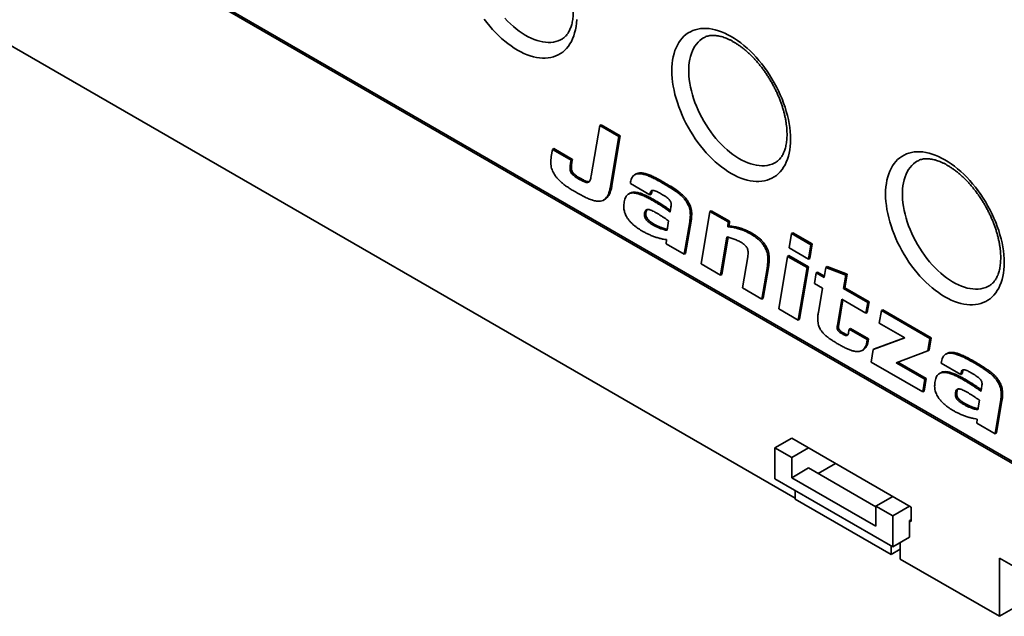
# Paper-space layout 'Blatt1' of a CAD drawing. Header units: millimetres. Extents: x 5 to 589, y 4 to 401.
# Tile 4 of 11: x 136 to 218, y 4 to 54. Entities that reach past the tile are written whole.
import ezdxf

# ---------------------------------------------------------------- set-up
doc = ezdxf.new("R2010")
doc.units = ezdxf.units.MM

psp = doc.layouts.new('Blatt1')

# ---------------------------------------------------------------- linework, layer by layer
at = {"color": 7, "linetype": 'Continuous', "lineweight": 35}
for p, q in [((220.845, 15.741), (5.885, 139.835)), ((5.885, 139.672), (220.845, 15.578)), ((6.167, 139.672), (220.845, 15.741)), ((200.836, 13.656), (118.597, 61.131)), ((184.405, 45.001), (183.695, 40.758)), ((184.405, 45.001), (184.518, 45.067)), ((186.021, 44.068), (184.405, 45.001)), ((186.134, 44.134), (184.518, 45.067)), ((185.324, 39.902), (186.021, 44.068)), ((185.437, 39.967), (186.134, 44.134)), ((186.021, 44.068), (186.134, 44.134)), ((180.435, 42.986), (180.548, 43.051)), ((182.116, 42.146), (180.548, 43.051)), ((180.435, 42.986), (180.335, 42.389)), ((182.003, 42.081), (180.435, 42.986)), ((181.966, 41.859), (182.003, 42.081)), ((181.966, 41.859), (182.079, 41.924)), ((182.003, 42.081), (182.116, 42.146)), ((182.079, 41.924), (182.116, 42.146)), ((181.952, 41.147), (182.065, 41.213)), ((182.663, 40.494), (182.776, 40.56)), ((187.471, 40.924), (187.357, 40.858)), ((185.324, 39.902), (185.437, 39.967)), ((187.01, 40.255), (186.985, 40.111)), ((186.985, 40.111), (188.634, 39.159)), ((189.699, 40.151), (189.812, 40.217)), ((186.948, 39.304), (186.835, 39.239)), ((188.634, 39.159), (188.649, 39.253)), ((188.634, 39.159), (188.747, 39.225)), ((188.649, 39.253), (188.762, 39.318)), ((188.747, 39.225), (188.762, 39.318)), ((189.429, 39.326), (189.694, 39.173)), ((184.736, 38.733), (184.849, 38.799)), ((189.049, 38.583), (189.162, 38.649)), ((191.709, 38.57), (191.822, 38.636)), ((188.183, 37.625), (188.296, 37.691)), ((188.242, 37.189), (188.355, 37.255)), ((190.366, 37.972), (190.324, 37.725)), ((193.673, 37.764), (192.935, 33.359)), ((193.673, 37.764), (193.786, 37.829)), ((195.193, 36.886), (193.673, 37.764)), ((195.306, 36.952), (193.786, 37.829)), ((188.905, 36.62), (189.018, 36.685)), ((190.068, 36.192), (190.2, 36.984)), ((191.52, 34.176), (191.975, 36.894)), ((191.633, 34.241), (192.088, 36.959)), ((191.975, 36.894), (192.088, 36.959)), ((195.167, 36.471), (195.193, 36.886)), ((195.167, 36.471), (195.28, 36.537)), ((195.193, 36.886), (195.306, 36.952)), ((195.28, 36.537), (195.306, 36.952)), ((194.567, 32.417), (195.105, 35.629)), ((194.681, 32.482), (195.204, 35.607)), ((197.072, 35.895), (197.185, 35.96)), ((200.526, 35.919), (200.322, 34.701)), ((200.526, 35.919), (200.639, 35.984)), ((202.158, 34.977), (200.526, 35.919)), ((202.272, 35.042), (200.639, 35.984)), ((190.016, 35.409), (189.984, 35.062)), ((189.984, 35.062), (191.52, 34.176)), ((201.954, 33.758), (202.158, 34.977)), ((202.068, 33.824), (202.272, 35.042)), ((202.158, 34.977), (202.272, 35.042)), ((191.52, 34.176), (191.633, 34.241)), ((196.847, 33.969), (196.409, 31.354)), ((198.352, 34.642), (198.465, 34.707)), ((200.204, 33.994), (199.466, 29.589)), ((200.204, 33.994), (200.317, 34.059)), ((201.836, 33.051), (200.204, 33.994)), ((201.949, 33.117), (200.317, 34.059)), ((200.322, 34.701), (201.954, 33.758)), ((192.935, 33.359), (194.567, 32.417)), ((201.212, 28.712), (201.949, 33.117)), ((201.836, 33.051), (201.949, 33.117)), ((201.954, 33.758), (202.068, 33.824)), ((203.417, 33.073), (203.531, 33.138)), ((205.203, 32.49), (203.531, 33.138)), ((194.567, 32.417), (194.681, 32.482)), ((198.041, 30.412), (198.472, 32.985)), ((198.154, 30.477), (198.585, 33.05)), ((198.472, 32.985), (198.585, 33.05)), ((201.099, 28.646), (201.836, 33.051)), ((202.6, 32.611), (202.451, 31.724)), ((202.6, 32.611), (202.713, 32.676)), ((203.275, 32.221), (202.6, 32.611)), ((203.295, 32.34), (202.713, 32.676)), ((203.417, 33.073), (203.275, 32.221)), ((205.09, 32.425), (203.417, 33.073)), ((204.899, 31.283), (205.09, 32.425)), ((205.012, 31.349), (205.203, 32.49)), ((205.09, 32.425), (205.203, 32.49)), ((202.451, 31.724), (203.126, 31.335)), ((196.409, 31.354), (198.041, 30.412)), ((203.126, 31.335), (202.784, 29.29)), ((204.899, 31.283), (205.012, 31.349)), ((206.933, 30.109), (204.899, 31.283)), ((207.046, 30.174), (205.012, 31.349)), ((198.041, 30.412), (198.154, 30.477)), ((204.382, 28.199), (204.75, 30.397)), ((204.495, 28.264), (204.843, 30.343)), ((204.75, 30.397), (206.784, 29.223)), ((206.784, 29.223), (206.933, 30.109)), ((206.898, 29.288), (207.046, 30.174)), ((206.933, 30.109), (207.046, 30.174)), ((199.466, 29.589), (201.099, 28.646)), ((206.784, 29.223), (206.898, 29.288)), ((208.081, 29.446), (207.904, 28.39)), ((208.081, 29.446), (208.194, 29.512)), ((212.157, 27.093), (208.081, 29.446)), ((212.27, 27.158), (208.194, 29.512)), ((201.099, 28.646), (201.212, 28.712)), ((204.382, 28.199), (204.495, 28.264)), ((207.904, 28.39), (210.059, 27.146)), ((204.703, 27.537), (204.817, 27.602)), ((204.808, 27.477), (204.703, 27.537)), ((204.808, 27.477), (204.921, 27.542)), ((204.921, 27.542), (204.817, 27.602)), ((205.37, 27.881), (205.321, 27.592)), ((205.37, 27.881), (205.483, 27.946)), ((206.889, 27.004), (205.37, 27.881)), ((207.002, 27.069), (205.483, 27.946)), ((206.852, 26.782), (206.889, 27.004)), ((206.852, 26.782), (206.965, 26.848)), ((206.889, 27.004), (207.002, 27.069)), ((206.965, 26.848), (207.002, 27.069)), ((210.059, 27.146), (207.392, 26.172)), ((210.033, 27.161), (207.505, 26.237)), ((211.983, 26.053), (212.157, 27.093)), ((212.096, 26.119), (212.27, 27.158)), ((212.157, 27.093), (212.27, 27.158)), ((206.459, 26.086), (206.572, 26.151)), ((207.392, 26.172), (207.215, 25.115)), ((207.392, 26.172), (207.505, 26.237)), ((209.321, 25.058), (211.983, 26.053)), ((211.983, 26.053), (212.096, 26.119)), ((213.602, 25.839), (213.489, 25.773)), ((207.215, 25.115), (211.564, 22.604)), ((211.741, 23.661), (209.321, 25.058)), ((211.854, 23.726), (209.458, 25.109)), ((213.141, 25.17), (213.116, 25.026)), ((213.116, 25.026), (214.765, 24.074)), ((215.83, 25.066), (215.943, 25.131)), ((213.079, 24.219), (212.966, 24.154)), ((214.765, 24.074), (214.78, 24.168)), ((214.765, 24.074), (214.878, 24.139)), ((214.78, 24.168), (214.893, 24.233)), ((214.878, 24.139), (214.893, 24.233)), ((215.56, 24.241), (215.825, 24.088)), ((211.564, 22.604), (211.741, 23.661)), ((211.678, 22.67), (211.854, 23.726)), ((211.741, 23.661), (211.854, 23.726)), ((215.179, 23.498), (215.293, 23.564)), ((217.84, 23.485), (217.953, 23.551)), ((211.564, 22.604), (211.678, 22.67)), ((214.314, 22.54), (214.427, 22.606)), ((216.497, 22.887), (216.455, 22.64)), ((214.373, 22.104), (214.486, 22.17)), ((215.036, 21.535), (215.149, 21.6)), ((216.199, 21.106), (216.331, 21.899)), ((217.651, 19.091), (218.106, 21.809)), ((217.764, 19.156), (218.219, 21.874)), ((218.106, 21.809), (218.219, 21.874)), ((216.147, 20.323), (216.115, 19.977)), ((216.115, 19.977), (217.651, 19.091)), ((217.651, 19.091), (217.764, 19.156)), ((200.551, 18.72), (199.137, 17.903)), ((210.592, 12.923), (200.551, 18.72)), ((199.137, 15.291), (199.137, 17.903)), ((199.137, 17.903), (200.551, 17.087)), ((201.965, 17.903), (200.551, 17.087)), ((200.551, 15.393), (200.551, 17.087)), ((204.228, 16.597), (202.762, 15.75)), ((200.551, 15.393), (201.965, 16.21)), ((207.622, 12.944), (201.965, 16.21)), ((209.036, 9.576), (199.137, 15.291)), ((207.622, 11.311), (200.551, 15.393)), ((200.836, 14.31), (200.836, 13.577)), ((200.836, 13.577), (208.897, 8.923)), ((207.622, 13.005), (209.036, 13.821)), ((207.622, 11.311), (207.622, 13.005)), ((207.622, 13.005), (209.036, 12.189)), ((210.451, 13.005), (209.036, 12.189)), ((210.592, 11.699), (210.592, 12.923)), ((209.036, 12.189), (209.036, 9.576)), ((210.451, 11.78), (210.592, 11.862)), ((210.451, 10.392), (210.451, 11.78)), ((210.451, 11.78), (210.592, 11.699)), ((210.451, 10.392), (209.036, 9.576)), ((209.673, 8.555), (209.673, 9.943)), ((230.037, 10.677), (218.017, 3.738)), ((208.897, 9.656), (208.897, 8.923)), ((209.673, 9.371), (208.897, 8.923)), ((218.017, 3.738), (209.673, 8.555)), ((220.845, 7.004), (218.017, 8.637)), ((218.017, 3.738), (218.017, 8.637))]:
    psp.add_line(p, q, dxfattribs=at)
at = {"color": 7, "linetype": 'Continuous', "lineweight": 35, "flags": 128}
for points in [[(182.477, 53.91), (182.455, 53.612), (182.419, 53.324), (182.368, 53.047), (182.303, 52.782), (182.224, 52.53), (182.13, 52.291), (182.024, 52.066), (181.904, 51.856), (181.771, 51.661), (181.625, 51.483), (181.468, 51.32), (181.299, 51.175), (181.119, 51.047), (180.928, 50.937), (180.727, 50.845), (180.516, 50.771), (180.297, 50.715), (180.069, 50.679), (179.834, 50.661), (179.593, 50.662), (179.345, 50.682), (179.091, 50.721), (178.833, 50.778), (178.571, 50.854), (178.306, 50.949), (178.038, 51.061), (177.769, 51.191), (177.499, 51.338), (177.229, 51.503), (176.96, 51.683), (176.693, 51.88), (176.428, 52.092), (176.166, 52.318), (175.908, 52.559), (175.654, 52.813), (175.406, 53.079), (175.164, 53.357), (174.929, 53.646), (174.702, 53.945)], [(176.44, 54.024), (176.671, 53.778), (176.908, 53.545), (177.15, 53.326), (177.395, 53.121), (177.643, 52.932), (177.893, 52.758), (178.144, 52.6), (178.395, 52.459), (178.645, 52.336), (178.894, 52.23), (179.141, 52.143), (179.384, 52.074), (179.624, 52.024), (179.858, 51.993), (180.087, 51.981), (180.309, 51.987), (180.524, 52.013), (180.731, 52.058), (180.929, 52.121), (181.118, 52.203), (181.231, 52.263)], [(200.445, 43.849), (200.438, 43.541), (200.416, 43.243), (200.379, 42.955), (200.328, 42.679), (200.263, 42.414), (200.184, 42.161), (200.091, 41.923), (199.984, 41.698), (199.864, 41.488), (199.731, 41.293), (199.586, 41.114), (199.428, 40.952), (199.259, 40.807), (199.079, 40.679), (198.888, 40.568), (198.687, 40.476), (198.477, 40.402), (198.257, 40.347), (198.03, 40.31), (197.795, 40.293), (197.553, 40.294), (197.305, 40.314), (197.052, 40.353), (196.794, 40.41), (196.532, 40.486), (196.266, 40.58), (195.999, 40.693), (195.73, 40.823), (195.46, 40.97), (195.19, 41.134), (194.921, 41.315), (194.653, 41.512), (194.388, 41.723), (194.126, 41.95), (193.868, 42.19), (193.615, 42.444), (193.367, 42.711), (193.125, 42.989), (192.89, 43.278), (192.662, 43.577), (192.443, 43.886), (192.233, 44.202), (192.032, 44.527), (191.841, 44.857), (191.66, 45.193), (191.491, 45.534), (191.334, 45.878), (191.188, 46.225), (191.055, 46.573), (190.936, 46.921), (190.829, 47.269), (190.736, 47.616), (190.656, 47.96), (190.591, 48.3), (190.54, 48.635), (190.504, 48.965), (190.482, 49.289), (190.475, 49.605), (190.482, 49.912), (190.504, 50.21), (190.54, 50.498), (190.591, 50.775), (190.656, 51.04), (190.736, 51.292), (190.829, 51.531), (190.936, 51.756), (191.055, 51.966), (191.188, 52.16), (191.334, 52.339), (191.491, 52.501), (191.66, 52.647), (191.841, 52.775), (192.032, 52.885), (192.233, 52.977), (192.443, 53.051), (192.662, 53.106), (192.89, 53.143), (193.125, 53.161), (193.367, 53.16), (193.615, 53.14), (193.868, 53.101), (194.126, 53.043), (194.388, 52.967), (194.653, 52.873), (194.921, 52.761), (195.19, 52.631), (195.46, 52.483), (195.73, 52.319), (195.999, 52.138), (196.266, 51.942), (196.532, 51.73), (196.794, 51.504), (197.052, 51.263), (197.305, 51.009), (197.553, 50.743), (197.795, 50.465), (198.03, 50.176), (198.257, 49.876), (198.477, 49.568), (198.687, 49.251), (198.888, 48.927), (199.079, 48.596), (199.259, 48.26), (199.428, 47.919), (199.586, 47.575), (199.731, 47.229), (199.864, 46.881), (199.984, 46.532), (200.091, 46.184), (200.184, 45.838), (200.263, 45.494), (200.328, 45.154), (200.379, 44.818), (200.416, 44.488), (200.438, 44.165), (200.445, 43.849)], [(193.145, 52.376), (192.991, 52.278), (192.828, 52.151), (192.677, 52.006), (192.538, 51.845), (192.411, 51.668), (192.297, 51.475), (192.197, 51.267), (192.11, 51.045), (192.037, 50.809), (191.979, 50.561), (191.935, 50.301), (191.906, 50.03), (191.891, 49.749), (191.891, 49.458), (191.906, 49.16), (191.935, 48.855), (191.979, 48.544), (192.037, 48.229), (192.11, 47.909), (192.197, 47.587), (192.297, 47.263), (192.411, 46.939), (192.538, 46.615), (192.677, 46.293), (192.828, 45.974), (192.991, 45.659), (193.164, 45.35), (193.348, 45.046), (193.542, 44.75), (193.745, 44.461), (193.956, 44.182), (194.175, 43.913), (194.4, 43.656), (194.632, 43.41), (194.869, 43.177), (195.11, 42.958), (195.355, 42.753), (195.603, 42.563), (195.853, 42.389), (196.104, 42.232), (196.355, 42.091), (196.606, 41.968), (196.855, 41.862), (197.101, 41.775), (197.345, 41.706), (197.584, 41.656), (197.819, 41.624), (198.047, 41.612), (198.27, 41.619), (198.485, 41.645), (198.692, 41.689), (198.89, 41.753), (199.079, 41.835), (199.191, 41.895)], [(218.405, 33.48), (218.398, 33.173), (218.376, 32.875), (218.34, 32.587), (218.289, 32.31), (218.224, 32.045), (218.145, 31.793), (218.051, 31.554), (217.945, 31.329), (217.825, 31.119), (217.692, 30.925), (217.546, 30.746), (217.389, 30.584), (217.22, 30.438), (217.04, 30.31), (216.849, 30.2), (216.648, 30.108), (216.437, 30.034), (216.218, 29.979), (215.99, 29.942), (215.755, 29.924), (215.514, 29.925), (215.266, 29.945), (215.012, 29.984), (214.754, 30.042), (214.492, 30.118), (214.227, 30.212), (213.959, 30.324), (213.69, 30.454), (213.42, 30.602), (213.15, 30.766), (212.881, 30.947), (212.614, 31.143), (212.349, 31.355), (212.087, 31.581), (211.829, 31.822), (211.575, 32.076), (211.327, 32.342), (211.085, 32.62), (210.85, 32.909), (210.623, 33.209), (210.404, 33.517), (210.193, 33.834), (209.992, 34.158), (209.801, 34.489), (209.621, 34.825), (209.452, 35.166), (209.294, 35.51), (209.149, 35.856), (209.016, 36.204), (208.896, 36.553), (208.789, 36.901), (208.696, 37.247), (208.617, 37.591), (208.552, 37.931), (208.501, 38.267), (208.464, 38.597), (208.443, 38.92), (208.435, 39.236), (208.443, 39.544), (208.464, 39.842), (208.501, 40.13), (208.552, 40.406), (208.617, 40.671), (208.696, 40.924), (208.789, 41.163), (208.896, 41.387), (209.016, 41.597), (209.149, 41.792), (209.294, 41.971), (209.452, 42.133), (209.621, 42.278), (209.801, 42.406), (209.992, 42.517), (210.193, 42.609), (210.404, 42.683), (210.623, 42.738), (210.85, 42.775), (211.085, 42.792), (211.327, 42.791), (211.575, 42.771), (211.829, 42.733), (212.087, 42.675), (212.349, 42.599), (212.614, 42.505), (212.881, 42.392), (213.15, 42.262), (213.42, 42.115), (213.69, 41.951), (213.959, 41.77), (214.227, 41.574), (214.492, 41.362), (214.754, 41.135), (215.012, 40.895), (215.266, 40.641), (215.514, 40.375), (215.755, 40.096), (215.99, 39.807), (216.218, 39.508), (216.437, 39.2), (216.648, 38.883), (216.849, 38.559), (217.04, 38.228), (217.22, 37.892), (217.389, 37.551), (217.546, 37.207), (217.692, 36.86), (217.825, 36.512), (217.945, 36.164), (218.051, 35.816), (218.145, 35.469), (218.224, 35.125), (218.289, 34.785), (218.34, 34.45), (218.376, 34.12), (218.398, 33.796), (218.405, 33.48)], [(211.105, 42.008), (210.951, 41.909), (210.788, 41.782), (210.637, 41.638), (210.498, 41.477), (210.371, 41.3), (210.258, 41.107), (210.157, 40.899), (210.071, 40.676), (209.998, 40.441), (209.94, 40.192), (209.896, 39.932), (209.866, 39.661), (209.851, 39.38), (209.851, 39.09), (209.866, 38.792), (209.896, 38.487), (209.94, 38.176), (209.998, 37.86), (210.071, 37.541), (210.157, 37.218), (210.258, 36.895), (210.371, 36.57), (210.498, 36.247), (210.637, 35.925), (210.788, 35.606), (210.951, 35.291), (211.125, 34.981), (211.309, 34.678), (211.502, 34.381), (211.705, 34.093), (211.916, 33.814), (212.135, 33.545), (212.361, 33.287), (212.592, 33.042), (212.829, 32.809), (213.071, 32.589), (213.316, 32.385), (213.564, 32.195), (213.814, 32.021), (214.065, 31.863), (214.316, 31.723), (214.566, 31.599), (214.815, 31.494), (215.062, 31.406), (215.305, 31.337), (215.545, 31.287), (215.779, 31.256), (216.008, 31.244), (216.23, 31.251), (216.445, 31.276), (216.652, 31.321), (216.851, 31.384), (217.039, 31.467), (217.152, 31.527)]]:
    psp.add_lwpolyline(points, dxfattribs=at)
at = {"color": 7, "linetype": 'Continuous', "lineweight": 35}
for points, knots in [([(182.192, 54.625), (182.191, 54.582), (182.19, 54.454), (182.18, 54.251), (182.158, 54.02), (182.126, 53.801), (182.083, 53.595), (182.032, 53.401), (181.972, 53.221), (181.903, 53.054), (181.827, 52.901), (181.744, 52.761), (181.653, 52.633), (181.555, 52.518), (181.447, 52.415), (181.34, 52.329), (181.264, 52.285), (181.23, 52.265)], [0, 0, 0, 0, 0.034896, 0.101524, 0.168036, 0.234497, 0.300967, 0.367541, 0.434365, 0.501635, 0.569619, 0.638669, 0.709247, 0.781935, 0.857417, 0.936347, 1, 1, 1, 1]), ([(193.145, 52.375), (193.184, 52.396), (193.27, 52.444), (193.413, 52.497), (193.57, 52.538), (193.734, 52.563), (193.904, 52.573), (194.079, 52.568), (194.261, 52.55), (194.449, 52.517), (194.643, 52.47), (194.843, 52.408), (195.048, 52.332), (195.259, 52.24), (195.473, 52.134), (195.691, 52.014), (195.912, 51.878), (196.134, 51.728), (196.358, 51.564), (196.582, 51.386), (196.805, 51.195), (197.026, 50.991), (197.245, 50.774), (197.461, 50.546), (197.673, 50.307), (197.881, 50.057), (198.082, 49.798), (198.278, 49.53), (198.467, 49.254), (198.648, 48.971), (198.821, 48.682), (198.986, 48.388), (199.141, 48.09), (199.286, 47.789), (199.421, 47.485), (199.546, 47.18), (199.659, 46.876), (199.761, 46.572), (199.852, 46.27), (199.931, 45.971), (199.998, 45.677), (200.053, 45.387), (200.096, 45.103), (200.127, 44.827), (200.146, 44.563), (200.152, 44.375), (200.152, 44.276), (200.152, 44.257)], [0, 0, 0, 0, 0.024091, 0.051924, 0.078776, 0.10433, 0.12874, 0.152284, 0.175213, 0.197719, 0.219944, 0.241992, 0.263936, 0.28583, 0.307711, 0.329597, 0.35151, 0.373461, 0.395459, 0.417507, 0.439606, 0.461756, 0.483954, 0.506196, 0.528478, 0.550796, 0.573145, 0.595518, 0.617912, 0.64032, 0.662736, 0.685156, 0.707573, 0.729981, 0.752373, 0.774745, 0.797091, 0.819405, 0.841683, 0.863918, 0.886107, 0.908244, 0.930327, 0.952354, 0.974322, 0.995079, 1, 1, 1, 1]), ([(200.152, 44.257), (200.152, 44.213), (200.151, 44.086), (200.141, 43.883), (200.119, 43.652), (200.086, 43.433), (200.044, 43.226), (199.992, 43.033), (199.932, 42.852), (199.864, 42.686), (199.788, 42.532), (199.704, 42.392), (199.614, 42.265), (199.515, 42.15), (199.408, 42.047), (199.3, 41.961), (199.224, 41.916), (199.191, 41.896)], [0, 0, 0, 0, 0.034896, 0.101524, 0.168036, 0.234497, 0.300967, 0.367541, 0.434365, 0.501635, 0.569619, 0.638669, 0.709247, 0.781935, 0.857417, 0.936347, 1, 1, 1, 1]), ([(180.335, 42.389), (180.322, 42.3), (180.298, 42.132), (180.293, 41.873), (180.315, 41.63), (180.363, 41.4), (180.437, 41.182), (180.536, 40.976), (180.657, 40.781), (180.817, 40.574), (181.022, 40.359), (181.274, 40.139), (181.554, 39.928), (181.861, 39.721), (182.191, 39.516), (182.419, 39.384), (182.536, 39.315)], [0, 0, 0, 0, 0.0776539, 0.1459883, 0.2065301, 0.2610647, 0.3116104, 0.3602862, 0.4090849, 0.4596524, 0.5317873, 0.6108058, 0.6973423, 0.7913743, 0.8924796, 1, 1, 1, 1]), ([(181.952, 41.147), (181.942, 41.183), (181.919, 41.26), (181.912, 41.377), (181.916, 41.516), (181.936, 41.678), (181.955, 41.796), (181.966, 41.859)], [0, 0, 0, 0, 0.129921, 0.281988, 0.461614, 0.71077, 1, 1, 1, 1]), ([(182.065, 41.213), (182.055, 41.248), (182.032, 41.325), (182.025, 41.443), (182.029, 41.581), (182.049, 41.743), (182.069, 41.861), (182.079, 41.924)], [0, 0, 0, 0, 0.129921, 0.281988, 0.461614, 0.71077, 1, 1, 1, 1]), ([(211.105, 42.006), (211.145, 42.028), (211.231, 42.075), (211.374, 42.128), (211.531, 42.17), (211.695, 42.195), (211.865, 42.205), (212.04, 42.2), (212.222, 42.181), (212.409, 42.148), (212.603, 42.101), (212.803, 42.04), (213.009, 41.963), (213.219, 41.872), (213.434, 41.766), (213.652, 41.645), (213.872, 41.51), (214.095, 41.36), (214.318, 41.196), (214.542, 41.018), (214.765, 40.827), (214.987, 40.622), (215.206, 40.406), (215.422, 40.178), (215.634, 39.938), (215.841, 39.689), (216.043, 39.429), (216.239, 39.161), (216.427, 38.886), (216.609, 38.603), (216.782, 38.314), (216.946, 38.02), (217.101, 37.722), (217.246, 37.42), (217.382, 37.117), (217.506, 36.812), (217.62, 36.507), (217.722, 36.203), (217.812, 35.902), (217.891, 35.603), (217.958, 35.308), (218.013, 35.019), (218.056, 34.735), (218.087, 34.459), (218.106, 34.195), (218.112, 34.007), (218.113, 33.908), (218.113, 33.889)], [0, 0, 0, 0, 0.024091, 0.051924, 0.078776, 0.10433, 0.12874, 0.152284, 0.175213, 0.197719, 0.219944, 0.241992, 0.263936, 0.28583, 0.307711, 0.329597, 0.35151, 0.373461, 0.395459, 0.417507, 0.439606, 0.461756, 0.483954, 0.506196, 0.528478, 0.550796, 0.573145, 0.595518, 0.617912, 0.64032, 0.662736, 0.685156, 0.707573, 0.729981, 0.752373, 0.774745, 0.797091, 0.819405, 0.841683, 0.863918, 0.886107, 0.908244, 0.930327, 0.952354, 0.974322, 0.995079, 1, 1, 1, 1]), ([(182.663, 40.494), (182.589, 40.538), (182.455, 40.617), (182.276, 40.743), (182.133, 40.867), (182.016, 40.999), (181.972, 41.101), (181.952, 41.147)], [0, 0, 0, 0, 0.288046, 0.517456, 0.697125, 0.861157, 1, 1, 1, 1]), ([(182.776, 40.56), (182.702, 40.604), (182.568, 40.683), (182.389, 40.809), (182.246, 40.932), (182.129, 41.064), (182.086, 41.166), (182.065, 41.213)], [0, 0, 0, 0, 0.288046, 0.517456, 0.697125, 0.861157, 1, 1, 1, 1]), ([(183.529, 40.287), (183.521, 40.284), (183.481, 40.269), (183.385, 40.282), (183.253, 40.319), (183.107, 40.382), (182.95, 40.461), (182.837, 40.525), (182.776, 40.56)], [0, 0, 0, 0, 0.036244, 0.199275, 0.388876, 0.563778, 0.766241, 1, 1, 1, 1]), ([(183.695, 40.758), (183.682, 40.689), (183.659, 40.562), (183.611, 40.41), (183.555, 40.304), (183.508, 40.263), (183.485, 40.244)], [0, 0, 0, 0, 0.33842, 0.621841, 0.817094, 1, 1, 1, 1]), ([(189.699, 40.151), (189.576, 40.222), (189.332, 40.361), (188.97, 40.553), (188.618, 40.719), (188.284, 40.848), (187.988, 40.927), (187.734, 40.954), (187.521, 40.933), (187.352, 40.865), (187.223, 40.76), (187.127, 40.63), (187.052, 40.462), (187.024, 40.326), (187.01, 40.255)], [0, 0, 0, 0, 0.113307, 0.225214, 0.334009, 0.438298, 0.537202, 0.615458, 0.690534, 0.763834, 0.819039, 0.875814, 0.935621, 1, 1, 1, 1]), ([(189.812, 40.217), (189.689, 40.287), (189.445, 40.427), (189.083, 40.618), (188.731, 40.784), (188.397, 40.913), (188.101, 40.993), (187.848, 41.019), (187.639, 41.002), (187.525, 40.947), (187.472, 40.921)], [0, 0, 0, 0, 0.149628, 0.297407, 0.441076, 0.578795, 0.709403, 0.812744, 0.911886, 1, 1, 1, 1]), ([(182.536, 39.315), (182.682, 39.233), (182.961, 39.075), (183.361, 38.879), (183.725, 38.733), (184.052, 38.644), (184.344, 38.617), (184.583, 38.655), (184.775, 38.747), (184.928, 38.878), (185.06, 39.058), (185.17, 39.289), (185.261, 39.572), (185.302, 39.789), (185.324, 39.902)], [0, 0, 0, 0, 0.115388, 0.220879, 0.317248, 0.405717, 0.488136, 0.567119, 0.628967, 0.692592, 0.759851, 0.832496, 0.912093, 1, 1, 1, 1]), ([(183.485, 40.244), (183.456, 40.231), (183.394, 40.206), (183.273, 40.215), (183.14, 40.254), (182.994, 40.316), (182.836, 40.396), (182.723, 40.46), (182.663, 40.494)], [0, 0, 0, 0, 0.134704, 0.281078, 0.45131, 0.608343, 0.790122, 1, 1, 1, 1]), ([(184.847, 38.802), (184.859, 38.807), (184.931, 38.84), (185.04, 38.946), (185.174, 39.123), (185.283, 39.355), (185.374, 39.637), (185.415, 39.854), (185.437, 39.967)], [0, 0, 0, 0, 0.03223, 0.198183, 0.373616, 0.563098, 0.770711, 1, 1, 1, 1]), ([(191.709, 38.57), (191.65, 38.656), (191.526, 38.834), (191.3, 39.067), (191.044, 39.288), (190.753, 39.504), (190.429, 39.718), (190.072, 39.935), (189.826, 40.078), (189.699, 40.151)], [0, 0, 0, 0, 0.1066536, 0.2214602, 0.3475569, 0.4861858, 0.6448823, 0.8165739, 1, 1, 1, 1]), ([(191.822, 38.636), (191.763, 38.721), (191.639, 38.899), (191.413, 39.132), (191.157, 39.354), (190.866, 39.569), (190.542, 39.783), (190.186, 40), (189.939, 40.143), (189.812, 40.217)], [0, 0, 0, 0, 0.1066536, 0.2214602, 0.3475569, 0.4861858, 0.6448823, 0.8165739, 1, 1, 1, 1]), ([(189.049, 38.583), (188.935, 38.648), (188.708, 38.778), (188.37, 38.958), (188.038, 39.116), (187.718, 39.239), (187.433, 39.313), (187.186, 39.335), (186.977, 39.309), (186.81, 39.234), (186.682, 39.122), (186.586, 38.983), (186.511, 38.806), (186.481, 38.663), (186.466, 38.589)], [0, 0, 0, 0, 0.106909, 0.213953, 0.319252, 0.421284, 0.519118, 0.597429, 0.673528, 0.748985, 0.806663, 0.866713, 0.930639, 1, 1, 1, 1]), ([(189.162, 38.649), (189.048, 38.714), (188.821, 38.844), (188.483, 39.024), (188.151, 39.181), (187.831, 39.305), (187.546, 39.379), (187.3, 39.4), (187.102, 39.38), (186.997, 39.324), (186.951, 39.3)], [0, 0, 0, 0, 0.145684, 0.2915525, 0.435043, 0.5740816, 0.7073994, 0.8141126, 0.9178131, 1, 1, 1, 1]), ([(188.649, 39.253), (188.658, 39.298), (188.674, 39.381), (188.716, 39.473), (188.767, 39.527), (188.809, 39.537), (188.83, 39.541)], [0, 0, 0, 0, 0.335419, 0.617645, 0.813144, 1, 1, 1, 1]), ([(188.762, 39.318), (188.771, 39.364), (188.786, 39.448), (188.822, 39.513), (188.838, 39.543)], [0, 0, 0, 0, 0.543061, 1, 1, 1, 1]), ([(188.83, 39.541), (188.875, 39.542), (188.971, 39.545), (189.126, 39.485), (189.28, 39.411), (189.378, 39.355), (189.429, 39.326)], [0, 0, 0, 0, 0.247341, 0.521173, 0.754686, 1, 1, 1, 1]), ([(189.694, 39.173), (189.763, 39.132), (189.886, 39.06), (190.05, 38.951), (190.18, 38.849), (190.286, 38.743), (190.337, 38.659), (190.36, 38.621)], [0, 0, 0, 0, 0.297369, 0.527839, 0.704635, 0.864679, 1, 1, 1, 1]), ([(186.466, 38.589), (186.455, 38.516), (186.435, 38.38), (186.427, 38.174), (186.439, 37.98), (186.474, 37.792), (186.531, 37.607), (186.613, 37.423), (186.682, 37.306), (186.718, 37.247)], [0, 0, 0, 0, 0.184219, 0.345482, 0.488102, 0.617183, 0.744207, 0.869697, 1, 1, 1, 1]), ([(190.324, 37.725), (190.284, 37.757), (190.191, 37.829), (190.039, 37.939), (189.863, 38.063), (189.633, 38.219), (189.36, 38.398), (189.151, 38.522), (189.049, 38.583)], [0, 0, 0, 0, 0.097278, 0.218969, 0.358961, 0.511112, 0.759998, 1, 1, 1, 1]), ([(190.347, 37.86), (190.336, 37.869), (190.274, 37.917), (190.152, 38.004), (189.977, 38.128), (189.746, 38.284), (189.473, 38.463), (189.264, 38.587), (189.162, 38.649)], [0, 0, 0, 0, 0.027616, 0.158697, 0.309492, 0.473385, 0.741477, 1, 1, 1, 1]), ([(190.36, 38.621), (190.372, 38.593), (190.399, 38.533), (190.412, 38.434), (190.412, 38.311), (190.395, 38.155), (190.376, 38.038), (190.366, 37.972)], [0, 0, 0, 0, 0.110749, 0.243186, 0.412, 0.66963, 1, 1, 1, 1]), ([(191.975, 36.894), (191.99, 36.991), (192.017, 37.171), (192.031, 37.441), (192.021, 37.69), (191.986, 37.925), (191.922, 38.15), (191.83, 38.369), (191.75, 38.503), (191.709, 38.57)], [0, 0, 0, 0, 0.195772, 0.365286, 0.512524, 0.642215, 0.765303, 0.882272, 1, 1, 1, 1]), ([(192.088, 36.959), (192.103, 37.056), (192.13, 37.237), (192.144, 37.507), (192.135, 37.755), (192.099, 37.991), (192.035, 38.216), (191.943, 38.434), (191.863, 38.568), (191.822, 38.636)], [0, 0, 0, 0, 0.195772, 0.365286, 0.512524, 0.642215, 0.765303, 0.882272, 1, 1, 1, 1]), ([(186.718, 37.247), (186.766, 37.176), (186.866, 37.03), (187.043, 36.837), (187.234, 36.657), (187.436, 36.491), (187.641, 36.341), (187.841, 36.209), (187.971, 36.132), (188.032, 36.096)], [0, 0, 0, 0, 0.132511, 0.271975, 0.417308, 0.565502, 0.719299, 0.866143, 1, 1, 1, 1]), ([(188.183, 37.625), (188.177, 37.584), (188.167, 37.506), (188.173, 37.388), (188.198, 37.281), (188.227, 37.22), (188.242, 37.189)], [0, 0, 0, 0, 0.320302, 0.602714, 0.804453, 1, 1, 1, 1]), ([(189.215, 37.628), (189.137, 37.671), (188.995, 37.752), (188.798, 37.847), (188.634, 37.909), (188.499, 37.938), (188.382, 37.935), (188.283, 37.886), (188.214, 37.776), (188.194, 37.677), (188.183, 37.625)], [0, 0, 0, 0, 0.180988, 0.333919, 0.462224, 0.570035, 0.662513, 0.770907, 0.879278, 1, 1, 1, 1]), ([(188.296, 37.691), (188.29, 37.649), (188.28, 37.571), (188.287, 37.454), (188.311, 37.347), (188.341, 37.285), (188.355, 37.255)], [0, 0, 0, 0, 0.320302, 0.602714, 0.804453, 1, 1, 1, 1]), ([(188.394, 37.929), (188.373, 37.902), (188.324, 37.839), (188.306, 37.744), (188.296, 37.691)], [0, 0, 0, 0, 0.4391859, 1, 1, 1, 1]), ([(188.355, 37.255), (188.376, 37.22), (188.418, 37.146), (188.508, 37.044), (188.611, 36.952), (188.73, 36.864), (188.865, 36.775), (188.964, 36.717), (189.018, 36.685)], [0, 0, 0, 0, 0.121713, 0.255977, 0.419166, 0.577481, 0.769179, 1, 1, 1, 1]), ([(190.2, 36.984), (190.143, 37.024), (190.022, 37.109), (189.835, 37.235), (189.631, 37.37), (189.423, 37.504), (189.281, 37.588), (189.215, 37.628)], [0, 0, 0, 0, 0.175084, 0.368739, 0.569111, 0.797775, 1, 1, 1, 1]), ([(188.242, 37.189), (188.262, 37.154), (188.305, 37.081), (188.394, 36.979), (188.498, 36.887), (188.617, 36.799), (188.752, 36.71), (188.851, 36.652), (188.905, 36.62)], [0, 0, 0, 0, 0.121713, 0.255977, 0.419166, 0.577481, 0.769179, 1, 1, 1, 1]), ([(188.905, 36.62), (188.981, 36.578), (189.139, 36.493), (189.376, 36.39), (189.595, 36.308), (189.783, 36.249), (189.935, 36.209), (190.026, 36.197), (190.068, 36.192)], [0, 0, 0, 0, 0.192816, 0.398387, 0.602875, 0.753625, 0.88821, 1, 1, 1, 1]), ([(189.018, 36.685), (189.094, 36.644), (189.252, 36.558), (189.489, 36.456), (189.708, 36.373), (189.896, 36.315), (190.015, 36.282), (190.073, 36.273), (190.081, 36.272)], [0, 0, 0, 0, 0.211769, 0.437546, 0.662134, 0.827701, 0.975515, 1, 1, 1, 1]), ([(197.072, 35.895), (196.954, 35.958), (196.709, 36.089), (196.339, 36.236), (195.992, 36.347), (195.681, 36.419), (195.414, 36.463), (195.247, 36.469), (195.167, 36.471)], [0, 0, 0, 0, 0.1798332, 0.3720547, 0.5685064, 0.7203444, 0.8654954, 1, 1, 1, 1]), ([(197.185, 35.96), (197.067, 36.024), (196.822, 36.155), (196.452, 36.301), (196.105, 36.412), (195.794, 36.484), (195.527, 36.528), (195.36, 36.534), (195.28, 36.537)], [0, 0, 0, 0, 0.1798332, 0.3720547, 0.5685064, 0.7203444, 0.8654954, 1, 1, 1, 1]), ([(188.032, 36.096), (188.117, 36.049), (188.296, 35.951), (188.573, 35.822), (188.866, 35.701), (189.168, 35.592), (189.468, 35.502), (189.754, 35.434), (189.931, 35.417), (190.016, 35.409)], [0, 0, 0, 0, 0.124746, 0.263269, 0.410425, 0.561025, 0.716867, 0.865026, 1, 1, 1, 1]), ([(195.105, 35.629), (195.146, 35.62), (195.236, 35.602), (195.382, 35.561), (195.543, 35.51), (195.714, 35.45), (195.886, 35.382), (196.05, 35.311), (196.154, 35.255), (196.202, 35.229)], [0, 0, 0, 0, 0.115399, 0.252299, 0.402832, 0.55909, 0.720332, 0.870217, 1, 1, 1, 1]), ([(198.352, 34.642), (198.304, 34.731), (198.206, 34.915), (198.003, 35.168), (197.785, 35.387), (197.556, 35.577), (197.321, 35.746), (197.157, 35.844), (197.072, 35.895)], [0, 0, 0, 0, 0.152581, 0.315402, 0.494588, 0.649414, 0.817704, 1, 1, 1, 1]), ([(198.465, 34.707), (198.418, 34.796), (198.319, 34.981), (198.117, 35.233), (197.898, 35.452), (197.669, 35.643), (197.434, 35.811), (197.27, 35.909), (197.185, 35.96)], [0, 0, 0, 0, 0.152581, 0.315402, 0.494588, 0.649414, 0.817704, 1, 1, 1, 1]), ([(196.202, 35.229), (196.279, 35.183), (196.417, 35.1), (196.591, 34.962), (196.717, 34.831), (196.769, 34.742), (196.793, 34.701)], [0, 0, 0, 0, 0.366466, 0.656647, 0.840815, 1, 1, 1, 1]), ([(196.793, 34.701), (196.81, 34.665), (196.845, 34.59), (196.873, 34.468), (196.884, 34.326), (196.875, 34.156), (196.857, 34.036), (196.847, 33.969)], [0, 0, 0, 0, 0.135011, 0.280926, 0.45106, 0.696009, 1, 1, 1, 1]), ([(198.472, 32.985), (198.49, 33.103), (198.525, 33.325), (198.55, 33.655), (198.544, 33.944), (198.507, 34.199), (198.448, 34.424), (198.384, 34.57), (198.352, 34.642)], [0, 0, 0, 0, 0.239781, 0.448938, 0.631507, 0.760415, 0.881307, 1, 1, 1, 1]), ([(198.585, 33.05), (198.603, 33.169), (198.638, 33.391), (198.663, 33.72), (198.657, 34.009), (198.62, 34.264), (198.561, 34.489), (198.497, 34.635), (198.465, 34.707)], [0, 0, 0, 0, 0.239781, 0.448938, 0.631507, 0.760415, 0.881307, 1, 1, 1, 1]), ([(218.113, 33.889), (218.112, 33.845), (218.111, 33.718), (218.101, 33.514), (218.079, 33.283), (218.047, 33.064), (218.005, 32.858), (217.953, 32.664), (217.893, 32.484), (217.824, 32.317), (217.748, 32.164), (217.665, 32.024), (217.574, 31.897), (217.476, 31.781), (217.368, 31.678), (217.261, 31.593), (217.185, 31.548), (217.151, 31.528)], [0, 0, 0, 0, 0.034896, 0.101524, 0.168036, 0.234497, 0.300967, 0.367541, 0.434365, 0.501635, 0.569619, 0.638669, 0.709247, 0.781935, 0.857417, 0.936347, 1, 1, 1, 1]), ([(202.784, 29.29), (202.768, 29.184), (202.739, 28.989), (202.729, 28.697), (202.749, 28.446), (202.795, 28.232), (202.856, 28.049), (202.915, 27.935), (202.944, 27.879)], [0, 0, 0, 0, 0.25239, 0.466101, 0.64748, 0.772775, 0.888357, 1, 1, 1, 1]), ([(204.703, 27.537), (204.665, 27.56), (204.596, 27.601), (204.504, 27.675), (204.433, 27.756), (204.385, 27.852), (204.364, 27.958), (204.364, 28.075), (204.376, 28.155), (204.382, 28.199)], [0, 0, 0, 0, 0.176425, 0.316279, 0.429497, 0.53313, 0.654313, 0.806538, 1, 1, 1, 1]), ([(204.817, 27.602), (204.778, 27.625), (204.709, 27.667), (204.617, 27.74), (204.546, 27.822), (204.498, 27.917), (204.477, 28.023), (204.477, 28.141), (204.489, 28.22), (204.495, 28.264)], [0, 0, 0, 0, 0.176425, 0.316279, 0.429497, 0.53313, 0.654313, 0.806538, 1, 1, 1, 1]), ([(202.944, 27.879), (202.986, 27.813), (203.071, 27.675), (203.233, 27.489), (203.422, 27.312), (203.644, 27.137), (203.902, 26.96), (204.198, 26.774), (204.408, 26.652), (204.518, 26.588)], [0, 0, 0, 0, 0.100821, 0.207886, 0.326464, 0.460151, 0.618915, 0.798492, 1, 1, 1, 1]), ([(205.321, 27.592), (205.312, 27.544), (205.296, 27.459), (205.243, 27.364), (205.161, 27.334), (205.062, 27.352), (204.944, 27.4), (204.857, 27.449), (204.808, 27.477)], [0, 0, 0, 0, 0.195453, 0.352334, 0.498661, 0.630747, 0.794313, 1, 1, 1, 1]), ([(205.258, 27.408), (205.233, 27.41), (205.172, 27.416), (205.057, 27.467), (204.97, 27.515), (204.921, 27.542)], [0, 0, 0, 0, 0.238024, 0.575554, 1, 1, 1, 1]), ([(204.518, 26.588), (204.613, 26.534), (204.802, 26.427), (205.086, 26.282), (205.365, 26.157), (205.637, 26.061), (205.895, 26.001), (206.119, 25.987), (206.308, 26.016), (206.463, 26.08), (206.599, 26.185), (206.711, 26.336), (206.801, 26.535), (206.834, 26.697), (206.852, 26.782)], [0, 0, 0, 0, 0.095526, 0.191527, 0.286658, 0.379873, 0.47057, 0.558794, 0.62698, 0.695127, 0.764607, 0.837194, 0.914937, 1, 1, 1, 1]), ([(206.572, 26.151), (206.618, 26.183), (206.713, 26.248), (206.824, 26.402), (206.914, 26.6), (206.947, 26.763), (206.965, 26.848)], [0, 0, 0, 0, 0.227339, 0.465601, 0.720787, 1, 1, 1, 1]), ([(215.83, 25.066), (215.707, 25.136), (215.463, 25.276), (215.101, 25.468), (214.749, 25.634), (214.415, 25.763), (214.119, 25.842), (213.865, 25.869), (213.652, 25.848), (213.483, 25.78), (213.354, 25.675), (213.258, 25.545), (213.184, 25.377), (213.155, 25.241), (213.141, 25.17)], [0, 0, 0, 0, 0.113311, 0.22522, 0.334016, 0.438305, 0.537207, 0.615461, 0.690535, 0.763833, 0.819038, 0.875812, 0.93562, 1, 1, 1, 1]), ([(215.943, 25.131), (215.82, 25.202), (215.576, 25.341), (215.214, 25.533), (214.862, 25.699), (214.528, 25.828), (214.232, 25.908), (213.979, 25.934), (213.77, 25.917), (213.656, 25.862), (213.603, 25.836)], [0, 0, 0, 0, 0.149639, 0.297425, 0.441101, 0.578824, 0.709434, 0.812777, 0.911919, 1, 1, 1, 1]), ([(217.84, 23.485), (217.781, 23.571), (217.657, 23.749), (217.431, 23.982), (217.175, 24.203), (216.884, 24.419), (216.56, 24.633), (216.203, 24.85), (215.957, 24.992), (215.83, 25.066)], [0, 0, 0, 0, 0.1066392, 0.2214348, 0.3475253, 0.4861533, 0.6448546, 0.8165571, 1, 1, 1, 1]), ([(217.953, 23.551), (217.894, 23.636), (217.77, 23.814), (217.544, 24.047), (217.288, 24.268), (216.997, 24.484), (216.673, 24.698), (216.317, 24.915), (216.07, 25.058), (215.943, 25.131)], [0, 0, 0, 0, 0.1066392, 0.2214348, 0.3475253, 0.4861533, 0.6448546, 0.8165571, 1, 1, 1, 1]), ([(215.179, 23.498), (215.066, 23.563), (214.839, 23.693), (214.501, 23.873), (214.169, 24.031), (213.849, 24.154), (213.564, 24.228), (213.317, 24.25), (213.108, 24.224), (212.941, 24.149), (212.813, 24.037), (212.717, 23.898), (212.642, 23.721), (212.612, 23.578), (212.597, 23.503)], [0, 0, 0, 0, 0.106911, 0.213955, 0.319254, 0.421285, 0.519117, 0.597426, 0.673525, 0.748981, 0.806659, 0.86671, 0.930637, 1, 1, 1, 1]), ([(215.293, 23.564), (215.179, 23.628), (214.952, 23.758), (214.614, 23.939), (214.282, 24.096), (213.962, 24.22), (213.677, 24.294), (213.431, 24.315), (213.233, 24.294), (213.128, 24.239), (213.082, 24.215)], [0, 0, 0, 0, 0.14569, 0.291562, 0.435054, 0.574094, 0.707412, 0.814126, 0.917827, 1, 1, 1, 1]), ([(214.78, 24.168), (214.789, 24.213), (214.805, 24.296), (214.847, 24.388), (214.898, 24.442), (214.94, 24.451), (214.961, 24.456)], [0, 0, 0, 0, 0.335321, 0.617466, 0.812979, 1, 1, 1, 1]), ([(214.893, 24.233), (214.902, 24.279), (214.917, 24.363), (214.953, 24.428), (214.969, 24.458)], [0, 0, 0, 0, 0.543059, 1, 1, 1, 1]), ([(214.961, 24.456), (215.006, 24.457), (215.102, 24.46), (215.257, 24.4), (215.411, 24.326), (215.509, 24.27), (215.56, 24.241)], [0, 0, 0, 0, 0.2472381, 0.5211399, 0.7547153, 1, 1, 1, 1]), ([(215.825, 24.088), (215.894, 24.047), (216.017, 23.975), (216.181, 23.866), (216.311, 23.763), (216.417, 23.658), (216.467, 23.574), (216.491, 23.535)], [0, 0, 0, 0, 0.297427, 0.527927, 0.704725, 0.864737, 1, 1, 1, 1]), ([(212.597, 23.503), (212.586, 23.431), (212.566, 23.295), (212.558, 23.089), (212.57, 22.895), (212.605, 22.707), (212.662, 22.522), (212.744, 22.338), (212.813, 22.221), (212.848, 22.162)], [0, 0, 0, 0, 0.184227, 0.345497, 0.488123, 0.617209, 0.744232, 0.869714, 1, 1, 1, 1]), ([(216.455, 22.64), (216.414, 22.672), (216.322, 22.744), (216.17, 22.854), (215.994, 22.978), (215.764, 23.134), (215.491, 23.313), (215.282, 23.437), (215.179, 23.498)], [0, 0, 0, 0, 0.097255, 0.218936, 0.358929, 0.511088, 0.759989, 1, 1, 1, 1]), ([(216.478, 22.775), (216.467, 22.784), (216.405, 22.832), (216.283, 22.919), (216.108, 23.043), (215.877, 23.199), (215.604, 23.378), (215.395, 23.502), (215.293, 23.564)], [0, 0, 0, 0, 0.027591, 0.158662, 0.309457, 0.473358, 0.741468, 1, 1, 1, 1]), ([(216.491, 23.535), (216.503, 23.508), (216.53, 23.448), (216.543, 23.349), (216.543, 23.226), (216.526, 23.07), (216.507, 22.953), (216.497, 22.887)], [0, 0, 0, 0, 0.110782, 0.243219, 0.412022, 0.669638, 1, 1, 1, 1]), ([(218.106, 21.809), (218.121, 21.906), (218.148, 22.086), (218.162, 22.356), (218.152, 22.605), (218.117, 22.84), (218.053, 23.065), (217.961, 23.284), (217.881, 23.418), (217.84, 23.485)], [0, 0, 0, 0, 0.195768, 0.365281, 0.51252, 0.642213, 0.765302, 0.882272, 1, 1, 1, 1]), ([(218.219, 21.874), (218.234, 21.971), (218.261, 22.151), (218.275, 22.422), (218.266, 22.67), (218.23, 22.906), (218.166, 23.131), (218.074, 23.349), (217.994, 23.483), (217.953, 23.551)], [0, 0, 0, 0, 0.195768, 0.365281, 0.51252, 0.642213, 0.765302, 0.882272, 1, 1, 1, 1]), ([(214.314, 22.54), (214.308, 22.499), (214.298, 22.421), (214.304, 22.303), (214.329, 22.196), (214.358, 22.135), (214.373, 22.104)], [0, 0, 0, 0, 0.320287, 0.602677, 0.804405, 1, 1, 1, 1]), ([(215.346, 22.543), (215.268, 22.586), (215.126, 22.667), (214.929, 22.761), (214.765, 22.824), (214.63, 22.853), (214.512, 22.85), (214.414, 22.801), (214.345, 22.691), (214.325, 22.592), (214.314, 22.54)], [0, 0, 0, 0, 0.181022, 0.333976, 0.462295, 0.570109, 0.662581, 0.770955, 0.879301, 1, 1, 1, 1]), ([(214.427, 22.606), (214.421, 22.564), (214.411, 22.486), (214.418, 22.369), (214.442, 22.262), (214.472, 22.2), (214.486, 22.17)], [0, 0, 0, 0, 0.320287, 0.602677, 0.804405, 1, 1, 1, 1]), ([(214.525, 22.844), (214.504, 22.816), (214.455, 22.754), (214.437, 22.659), (214.427, 22.606)], [0, 0, 0, 0, 0.439227, 1, 1, 1, 1]), ([(216.331, 21.899), (216.274, 21.939), (216.153, 22.024), (215.966, 22.15), (215.762, 22.285), (215.554, 22.419), (215.412, 22.503), (215.346, 22.543)], [0, 0, 0, 0, 0.1751089, 0.3687962, 0.5691904, 0.7978468, 1, 1, 1, 1]), ([(212.848, 22.162), (212.897, 22.091), (212.997, 21.945), (213.174, 21.751), (213.365, 21.572), (213.567, 21.406), (213.772, 21.256), (213.972, 21.124), (214.102, 21.047), (214.163, 21.011)], [0, 0, 0, 0, 0.132533, 0.272013, 0.417355, 0.565551, 0.719341, 0.866169, 1, 1, 1, 1]), ([(214.373, 22.104), (214.393, 22.069), (214.436, 21.996), (214.525, 21.894), (214.629, 21.802), (214.748, 21.713), (214.883, 21.625), (214.982, 21.567), (215.036, 21.535)], [0, 0, 0, 0, 0.121698, 0.255987, 0.419217, 0.577552, 0.769239, 1, 1, 1, 1]), ([(214.486, 22.17), (214.507, 22.135), (214.549, 22.061), (214.639, 21.959), (214.742, 21.867), (214.861, 21.779), (214.996, 21.69), (215.095, 21.632), (215.149, 21.6)], [0, 0, 0, 0, 0.121698, 0.255987, 0.419217, 0.577552, 0.769239, 1, 1, 1, 1]), ([(215.036, 21.535), (215.112, 21.493), (215.27, 21.408), (215.507, 21.305), (215.726, 21.222), (215.915, 21.164), (216.066, 21.124), (216.157, 21.112), (216.199, 21.106)], [0, 0, 0, 0, 0.192869, 0.398452, 0.602927, 0.753657, 0.888223, 1, 1, 1, 1]), ([(215.149, 21.6), (215.225, 21.559), (215.383, 21.473), (215.62, 21.371), (215.839, 21.287), (216.027, 21.23), (216.146, 21.196), (216.204, 21.188), (216.212, 21.187)], [0, 0, 0, 0, 0.211827, 0.437619, 0.662193, 0.82774, 0.975533, 1, 1, 1, 1]), ([(214.163, 21.011), (214.248, 20.964), (214.426, 20.866), (214.704, 20.737), (214.997, 20.616), (215.299, 20.507), (215.599, 20.417), (215.885, 20.349), (216.062, 20.332), (216.147, 20.323)], [0, 0, 0, 0, 0.124741, 0.263258, 0.41041, 0.561008, 0.716851, 0.865016, 1, 1, 1, 1])]:
    psp.add_open_spline(points, degree=3, knots=knots, dxfattribs=at)

doc.saveas('drawing.dxf')
